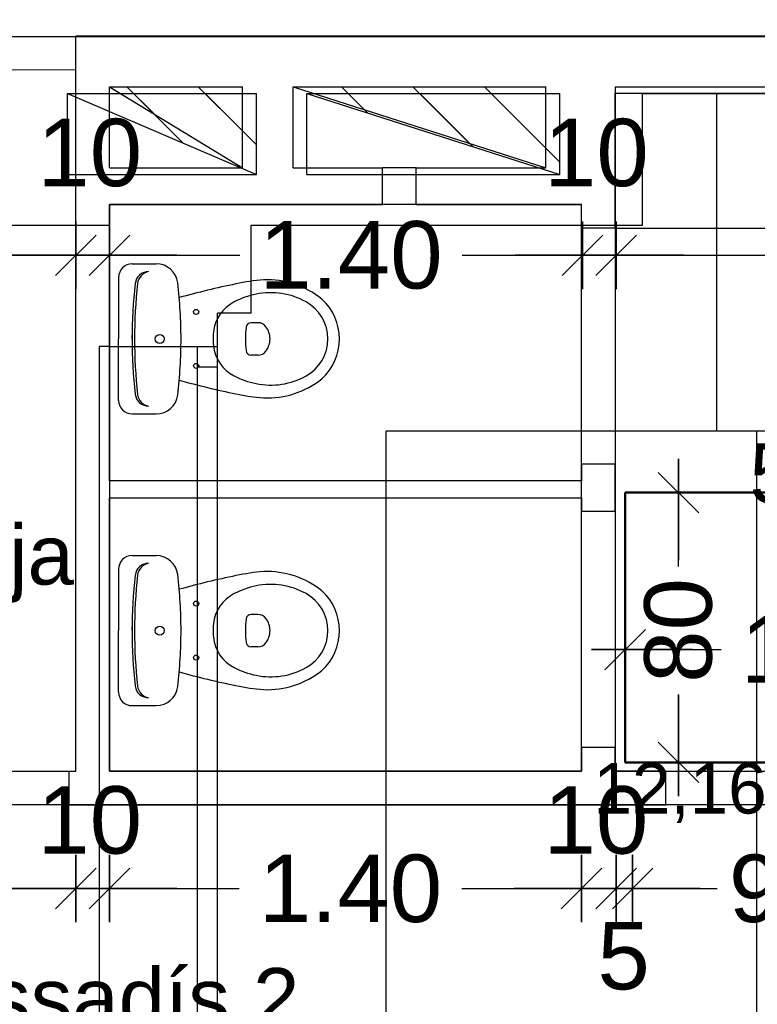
# Model space of a CAD drawing. Header units: metres. Extents: x -1 to 438, y -6 to 57.
# Tile 14 of 31: x 407.11 to 409.3, y 25.36 to 28.28. Entities that reach past the tile are written whole.
import ezdxf

# ---------------------------------------------------------------- set-up
doc = ezdxf.new("R2010")
doc.units = ezdxf.units.M
doc.header["$PDMODE"] = 65
for name, pattern in [('CONTINUA', [0]), ('PUNKT', [6.35, 0, -6.35]), ('VERDECKT', [9.525, 6.35, -3.175])]:
    doc.linetypes.add(name, pattern=pattern)
for name, color, linetype, lineweight in [('PB COTES', 7, 'CONTINUA', 25), ('PB ESCALES 2D', 7, 'CONTINUA', 25), ('PB LOCALS', 7, 'CONTINUA', 25), ('PB MOBLES', 7, 'CONTINUA', 25), ('PB MURS++', 7, 'CONTINUA', 25), ('PSC MURS ACTUAL', 7, 'CONTINUA', 25), ('PSC TEXT ACTUAL', 7, 'CONTINUA', 25)]:
    doc.layers.add(name, color=color, linetype=linetype, lineweight=lineweight)
doc.styles.add('ARIAL', font='arial.ttf')
doc.dimstyles.new('DIMSTYLE_4', dxfattribs={"dimtxt": 0.2, "dimasz": 0.2, "dimexe": 0, "dimexo": 1e-06, "dimgap": 0.1, "dimtad": 0, "dimdec": 0, "dimlfac": 100, "dimrnd": 1, "dimzin": 4, "dimdsep": 46, "dimtxsty": 'ARIAL', "dimblk1": 'ALL_ML_STRICH', "dimblk2": 'ALL_ML_STRICH', "dimsah": 1, "dimcen": 0, "dimse1": 1, "dimse2": 1, "dimclrd": 2, "dimclre": 2, "dimclrt": 2, "dimadec": 0, "dimazin": 0, "dimtfac": 1, "dimtdec": 0, "dimtix": 1, "dimtmove": 2, "dimatfit": 3, "dimfxl": 0, "dimtzin": 0, "dimlwd": 0, "dimlwe": 35, "dimarcsym": 0})
doc.dimstyles.new('DIMSTYLE_5', dxfattribs={"dimtxt": 0.2, "dimasz": 0.2, "dimexe": 0, "dimexo": 1e-06, "dimgap": 0.1, "dimtad": 0, "dimrnd": 0.01, "dimzin": 4, "dimdsep": 46, "dimtxsty": 'ARIAL', "dimblk1": 'ALL_ML_STRICH', "dimblk2": 'ALL_ML_STRICH', "dimsah": 1, "dimcen": 0, "dimse1": 1, "dimse2": 1, "dimclrd": 2, "dimclre": 2, "dimclrt": 2, "dimadec": 0, "dimazin": 0, "dimtfac": 1, "dimtdec": 0, "dimtix": 1, "dimtmove": 2, "dimatfit": 3, "dimfxl": 0, "dimtzin": 0, "dimlwd": 0, "dimlwe": 35, "dimarcsym": 0})
doc.dimstyles.new('DIMSTYLE_7', dxfattribs={"dimtxt": 0.2, "dimasz": 0.2, "dimexe": 0, "dimexo": 1e-06, "dimgap": 0.1, "dimtad": 2, "dimdec": 0, "dimlfac": 100, "dimrnd": 1, "dimzin": 4, "dimdsep": 46, "dimtxsty": 'ARIAL', "dimblk1": 'ALL_ML_STRICH', "dimblk2": 'ALL_ML_STRICH', "dimsah": 1, "dimcen": 0, "dimse1": 1, "dimse2": 1, "dimclrd": 2, "dimclre": 2, "dimclrt": 2, "dimadec": 0, "dimazin": 0, "dimtfac": 1, "dimtdec": 0, "dimtix": 1, "dimtmove": 2, "dimatfit": 3, "dimfxl": 0, "dimtvp": 1.2, "dimtzin": 0, "dimlwd": 0, "dimlwe": 35, "dimarcsym": 0})
doc.dimstyles.new('DIMSTYLE_9', dxfattribs={"dimtxt": 0.2, "dimasz": 0.2, "dimexe": 0, "dimexo": 1e-06, "dimgap": 0.1, "dimtad": 0, "dimdec": 0, "dimlfac": 100, "dimrnd": 1, "dimzin": 4, "dimdsep": 46, "dimtxsty": 'ARIAL', "dimblk1": 'ALL_ML_STRICH', "dimblk2": 'ALL_ML_STRICH', "dimsah": 1, "dimcen": 0, "dimse1": 1, "dimse2": 1, "dimclrd": 2, "dimclre": 2, "dimclrt": 2, "dimadec": 0, "dimazin": 0, "dimtfac": 1, "dimtdec": 0, "dimtix": 1, "dimtmove": 2, "dimatfit": 3, "dimfxl": 0, "dimtvp": 1.2, "dimtzin": 0, "dimlwd": 0, "dimlwe": 35, "dimarcsym": 0})
pattern_1 = [(135, (0, 0), (-0.21213203, -0.21213203), []), (135, (-0.10607, -0.10607), (-0.21213203, -0.21213203), [])]

# ---------------------------------------------------------------- blocks, each defined once
blk = doc.blocks.new('ALL_ML_STRICH')
at = {"color": 0, "linetype": 'ByBlock', "lineweight": -2}
for p, q in [((0, -0.5), (0, 0.5)), ((-0.3, -0.3), (0.3, 0.3)), ((-1, 0), (0.5, 0))]:
    blk.add_line(p, q, dxfattribs=at)
blk = doc.blocks.new('*D108')
at = {"layer": 'DEFPOINTS', "color": 2, "linetype": 'CONTINUA', "lineweight": 35, "transparency": 33554687}
for p in [(405.8664, 27.5799), (405.8664, 26.5613), (407.2764, 26.5448)]:
    blk.add_point(p, dxfattribs=at)
at = {"layer": 'PB COTES', "color": 2, "linetype": 'CONTINUA', "lineweight": -2, "transparency": 33554687}
for p, q in [((405.8664, 27.5799), (406.2752, 27.5799)), ((406.9352, 27.5799), (407.2764, 27.5799))]:
    blk.add_line(p, q, dxfattribs=at)
at = {"layer": 'PB COTES', "color": 2, "linetype": 'CONTINUA', "lineweight": 35, "transparency": 33554687, "xscale": 0.2, "yscale": 0.2, "zscale": 0.2, "rotation": 180}
blk.add_blockref('ALL_ML_STRICH', (405.8664, 27.5799), dxfattribs=at)
at = {"layer": 'PB COTES', "color": 2, "linetype": 'CONTINUA', "lineweight": 35, "transparency": 33554687, "xscale": 0.2, "yscale": 0.2, "zscale": 0.2}
blk.add_blockref('ALL_ML_STRICH', (407.2764, 27.5799), dxfattribs=at)
at = {"layer": 'PB COTES', "color": 2, "linetype": 'CONTINUA', "lineweight": 35, "transparency": 33554687, "insert": (406.6052, 27.5799), "char_height": 0.2, "width": 0.8, "attachment_point": 5, "style": 'ARIAL'}
blk.add_mtext('\\A1;{\\A1;{1.41\\H0.132000;\\S^ ;}}', dxfattribs=at)
blk = doc.blocks.new('*D109')
at = {"layer": 'DEFPOINTS', "color": 2, "linetype": 'CONTINUA', "lineweight": 35, "transparency": 33554687}
for p in [(407.3764, 27.7308), (407.2764, 27.5799), (407.2764, 26.5448)]:
    blk.add_point(p, dxfattribs=at)
at = {"layer": 'PB COTES', "color": 2, "linetype": 'CONTINUA', "lineweight": -2, "transparency": 33554687}
blk.add_line((407.2764, 27.5799), (407.3764, 27.5799), dxfattribs=at)
at = {"layer": 'PB COTES', "color": 2, "linetype": 'CONTINUA', "lineweight": 35, "transparency": 33554687, "xscale": 0.2, "yscale": 0.2, "zscale": 0.2, "rotation": 180}
blk.add_blockref('ALL_ML_STRICH', (407.2764, 27.5799), dxfattribs=at)
at = {"layer": 'PB COTES', "color": 2, "linetype": 'CONTINUA', "lineweight": 35, "transparency": 33554687, "xscale": 0.2, "yscale": 0.2, "zscale": 0.2}
blk.add_blockref('ALL_ML_STRICH', (407.3764, 27.5799), dxfattribs=at)
at = {"layer": 'PB COTES', "color": 2, "linetype": 'CONTINUA', "lineweight": 35, "transparency": 33554687, "insert": (407.3177, 27.8834), "char_height": 0.2, "width": 0.4, "attachment_point": 5, "style": 'ARIAL'}
blk.add_mtext('\\A1;{10}', dxfattribs=at)
blk = doc.blocks.new('*D110')
at = {"layer": 'DEFPOINTS', "color": 2, "linetype": 'CONTINUA', "lineweight": 35, "transparency": 33554687}
for p in [(407.3764, 27.7308), (408.7793, 27.7308), (407.3764, 27.5799)]:
    blk.add_point(p, dxfattribs=at)
at = {"layer": 'PB COTES', "color": 2, "linetype": 'CONTINUA', "lineweight": -2, "transparency": 33554687}
for p, q in [((407.3764, 27.5799), (407.7626, 27.5799)), ((408.4226, 27.5799), (408.7793, 27.5799))]:
    blk.add_line(p, q, dxfattribs=at)
at = {"layer": 'PB COTES', "color": 2, "linetype": 'CONTINUA', "lineweight": 35, "transparency": 33554687, "xscale": 0.2, "yscale": 0.2, "zscale": 0.2, "rotation": 180}
blk.add_blockref('ALL_ML_STRICH', (407.3764, 27.5799), dxfattribs=at)
at = {"layer": 'PB COTES', "color": 2, "linetype": 'CONTINUA', "lineweight": 35, "transparency": 33554687, "xscale": 0.2, "yscale": 0.2, "zscale": 0.2}
blk.add_blockref('ALL_ML_STRICH', (408.7793, 27.5799), dxfattribs=at)
at = {"layer": 'PB COTES', "color": 2, "linetype": 'CONTINUA', "lineweight": 35, "transparency": 33554687, "insert": (408.0926, 27.5799), "char_height": 0.2, "width": 0.8, "attachment_point": 5, "style": 'ARIAL'}
blk.add_mtext('\\A1;{\\A1;{1.40\\H0.132000;\\S^ ;}}', dxfattribs=at)
blk = doc.blocks.new('*D111')
at = {"layer": 'DEFPOINTS', "color": 2, "linetype": 'CONTINUA', "lineweight": 35, "transparency": 33554687}
for p in [(408.8793, 28.0782), (408.7793, 27.7308), (408.7793, 27.5799)]:
    blk.add_point(p, dxfattribs=at)
at = {"layer": 'PB COTES', "color": 2, "linetype": 'CONTINUA', "lineweight": -2, "transparency": 33554687}
blk.add_line((408.7793, 27.5799), (408.8793, 27.5799), dxfattribs=at)
at = {"layer": 'PB COTES', "color": 2, "linetype": 'CONTINUA', "lineweight": 35, "transparency": 33554687, "xscale": 0.2, "yscale": 0.2, "zscale": 0.2, "rotation": 180}
blk.add_blockref('ALL_ML_STRICH', (408.7793, 27.5799), dxfattribs=at)
at = {"layer": 'PB COTES', "color": 2, "linetype": 'CONTINUA', "lineweight": 35, "transparency": 33554687, "xscale": 0.2, "yscale": 0.2, "zscale": 0.2}
blk.add_blockref('ALL_ML_STRICH', (408.8793, 27.5799), dxfattribs=at)
at = {"layer": 'PB COTES', "color": 2, "linetype": 'CONTINUA', "lineweight": 35, "transparency": 33554687, "insert": (408.8206, 27.8834), "char_height": 0.2, "width": 0.4, "attachment_point": 5, "style": 'ARIAL'}
blk.add_mtext('\\A1;{10}', dxfattribs=at)
blk = doc.blocks.new('*D112')
at = {"layer": 'DEFPOINTS', "color": 2, "linetype": 'CONTINUA', "lineweight": 35, "transparency": 33554687}
for p in [(408.8793, 28.0782), (410.6806, 27.7608), (408.8793, 27.5799)]:
    blk.add_point(p, dxfattribs=at)
at = {"layer": 'PB COTES', "color": 2, "linetype": 'CONTINUA', "lineweight": -2, "transparency": 33554687}
for p, q in [((408.8793, 27.5799), (409.4647, 27.5799)), ((410.1247, 27.5799), (410.6806, 27.5799))]:
    blk.add_line(p, q, dxfattribs=at)
at = {"layer": 'PB COTES', "color": 2, "linetype": 'CONTINUA', "lineweight": 35, "transparency": 33554687, "xscale": 0.2, "yscale": 0.2, "zscale": 0.2, "rotation": 180}
blk.add_blockref('ALL_ML_STRICH', (408.8793, 27.5799), dxfattribs=at)
at = {"layer": 'PB COTES', "color": 2, "linetype": 'CONTINUA', "lineweight": 35, "transparency": 33554687, "xscale": 0.2, "yscale": 0.2, "zscale": 0.2}
blk.add_blockref('ALL_ML_STRICH', (410.6806, 27.5799), dxfattribs=at)
at = {"layer": 'PB COTES', "color": 2, "linetype": 'CONTINUA', "lineweight": 35, "transparency": 33554687, "insert": (409.7947, 27.5799), "char_height": 0.2, "width": 0.8, "attachment_point": 5, "style": 'ARIAL'}
blk.add_mtext('\\A1;{\\A1;{1.80\\H0.132000;\\S^ ;}}', dxfattribs=at)
blk = doc.blocks.new('*D126')
at = {"layer": 'DEFPOINTS', "color": 2, "linetype": 'CONTINUA', "lineweight": 35, "transparency": 33554687}
for p in [(405.8664, 26.0508), (407.2764, 26.0508), (405.8664, 25.7025)]:
    blk.add_point(p, dxfattribs=at)
at = {"layer": 'PB COTES', "color": 2, "linetype": 'CONTINUA', "lineweight": -2, "transparency": 33554687}
for p, q in [((405.8664, 25.7025), (406.2752, 25.7025)), ((406.9352, 25.7025), (407.2764, 25.7025))]:
    blk.add_line(p, q, dxfattribs=at)
at = {"layer": 'PB COTES', "color": 2, "linetype": 'CONTINUA', "lineweight": 35, "transparency": 33554687, "xscale": 0.2, "yscale": 0.2, "zscale": 0.2, "rotation": 180}
blk.add_blockref('ALL_ML_STRICH', (405.8664, 25.7025), dxfattribs=at)
at = {"layer": 'PB COTES', "color": 2, "linetype": 'CONTINUA', "lineweight": 35, "transparency": 33554687, "xscale": 0.2, "yscale": 0.2, "zscale": 0.2}
blk.add_blockref('ALL_ML_STRICH', (407.2764, 25.7025), dxfattribs=at)
at = {"layer": 'PB COTES', "color": 2, "linetype": 'CONTINUA', "lineweight": 35, "transparency": 33554687, "insert": (406.6052, 25.7023), "char_height": 0.2, "width": 0.8, "attachment_point": 5, "style": 'ARIAL'}
blk.add_mtext('\\A1;{\\A1;{1.41\\H0.132000;\\S^ ;}}', dxfattribs=at)
blk = doc.blocks.new('*D127')
at = {"layer": 'DEFPOINTS', "color": 2, "linetype": 'CONTINUA', "lineweight": 35, "transparency": 33554687}
for p in [(407.2764, 26.0508), (407.3764, 26.0508), (407.2764, 25.7025)]:
    blk.add_point(p, dxfattribs=at)
at = {"layer": 'PB COTES', "color": 2, "linetype": 'CONTINUA', "lineweight": -2, "transparency": 33554687}
blk.add_line((407.2764, 25.7025), (407.3764, 25.7025), dxfattribs=at)
at = {"layer": 'PB COTES', "color": 2, "linetype": 'CONTINUA', "lineweight": 35, "transparency": 33554687, "xscale": 0.2, "yscale": 0.2, "zscale": 0.2, "rotation": 180}
blk.add_blockref('ALL_ML_STRICH', (407.2764, 25.7025), dxfattribs=at)
at = {"layer": 'PB COTES', "color": 2, "linetype": 'CONTINUA', "lineweight": 35, "transparency": 33554687, "xscale": 0.2, "yscale": 0.2, "zscale": 0.2}
blk.add_blockref('ALL_ML_STRICH', (407.3764, 25.7025), dxfattribs=at)
at = {"layer": 'PB COTES', "color": 2, "linetype": 'CONTINUA', "lineweight": 35, "transparency": 33554687, "insert": (407.3177, 25.9043), "char_height": 0.2, "width": 0.4, "attachment_point": 5, "style": 'ARIAL'}
blk.add_mtext('\\A1;{10}', dxfattribs=at)
blk = doc.blocks.new('*D128')
at = {"layer": 'DEFPOINTS', "color": 2, "linetype": 'CONTINUA', "lineweight": 35, "transparency": 33554687}
for p in [(407.3764, 26.0508), (408.7764, 26.0508), (407.3764, 25.7025)]:
    blk.add_point(p, dxfattribs=at)
at = {"layer": 'PB COTES', "color": 2, "linetype": 'CONTINUA', "lineweight": -2, "transparency": 33554687}
for p, q in [((407.3764, 25.7025), (407.7612, 25.7025)), ((408.4212, 25.7025), (408.7764, 25.7025))]:
    blk.add_line(p, q, dxfattribs=at)
at = {"layer": 'PB COTES', "color": 2, "linetype": 'CONTINUA', "lineweight": 35, "transparency": 33554687, "xscale": 0.2, "yscale": 0.2, "zscale": 0.2, "rotation": 180}
blk.add_blockref('ALL_ML_STRICH', (407.3764, 25.7025), dxfattribs=at)
at = {"layer": 'PB COTES', "color": 2, "linetype": 'CONTINUA', "lineweight": 35, "transparency": 33554687, "xscale": 0.2, "yscale": 0.2, "zscale": 0.2}
blk.add_blockref('ALL_ML_STRICH', (408.7764, 25.7025), dxfattribs=at)
at = {"layer": 'PB COTES', "color": 2, "linetype": 'CONTINUA', "lineweight": 35, "transparency": 33554687, "insert": (408.0912, 25.7015), "char_height": 0.2, "width": 0.8, "attachment_point": 5, "style": 'ARIAL'}
blk.add_mtext('\\A1;{\\A1;{1.40\\H0.132000;\\S^ ;}}', dxfattribs=at)
blk = doc.blocks.new('*D129')
at = {"layer": 'DEFPOINTS', "color": 2, "linetype": 'CONTINUA', "lineweight": 35, "transparency": 33554687}
for p in [(408.7764, 26.0508), (408.8793, 26.0508), (408.7764, 25.7025)]:
    blk.add_point(p, dxfattribs=at)
at = {"layer": 'PB COTES', "color": 2, "linetype": 'CONTINUA', "lineweight": -2, "transparency": 33554687}
blk.add_line((408.7764, 25.7025), (408.8793, 25.7025), dxfattribs=at)
at = {"layer": 'PB COTES', "color": 2, "linetype": 'CONTINUA', "lineweight": 35, "transparency": 33554687, "xscale": 0.2, "yscale": 0.2, "zscale": 0.2, "rotation": 180}
blk.add_blockref('ALL_ML_STRICH', (408.7764, 25.7025), dxfattribs=at)
at = {"layer": 'PB COTES', "color": 2, "linetype": 'CONTINUA', "lineweight": 35, "transparency": 33554687, "xscale": 0.2, "yscale": 0.2, "zscale": 0.2}
blk.add_blockref('ALL_ML_STRICH', (408.8793, 25.7025), dxfattribs=at)
at = {"layer": 'PB COTES', "color": 2, "linetype": 'CONTINUA', "lineweight": 35, "transparency": 33554687, "insert": (408.8191, 25.9043), "char_height": 0.2, "width": 0.4, "attachment_point": 5, "style": 'ARIAL'}
blk.add_mtext('\\A1;{10}', dxfattribs=at)
blk = doc.blocks.new('*D130')
at = {"layer": 'DEFPOINTS', "color": 2, "linetype": 'CONTINUA', "lineweight": 35, "transparency": 33554687}
for p in [(408.8793, 26.0508), (408.928, 25.9508), (408.8793, 25.7025)]:
    blk.add_point(p, dxfattribs=at)
at = {"layer": 'PB COTES', "color": 2, "linetype": 'CONTINUA', "lineweight": -2, "transparency": 33554687}
blk.add_line((408.8793, 25.7025), (408.928, 25.7025), dxfattribs=at)
at = {"layer": 'PB COTES', "color": 2, "linetype": 'CONTINUA', "lineweight": 35, "transparency": 33554687, "xscale": 0.2, "yscale": 0.2, "zscale": 0.2}
blk.add_blockref('ALL_ML_STRICH', (408.928, 25.7025), dxfattribs=at)
at = {"layer": 'PB COTES', "color": 2, "linetype": 'CONTINUA', "lineweight": 35, "transparency": 33554687, "xscale": 0.2, "yscale": 0.2, "zscale": 0.2, "rotation": 180}
blk.add_blockref('ALL_ML_STRICH', (408.8793, 25.7025), dxfattribs=at)
at = {"layer": 'PB COTES', "color": 2, "linetype": 'CONTINUA', "lineweight": 35, "transparency": 33554687, "insert": (408.9015, 25.5019), "char_height": 0.2, "width": 0.2, "attachment_point": 5, "style": 'ARIAL'}
blk.add_mtext('\\A1;{5}', dxfattribs=at)
blk = doc.blocks.new('*D131')
at = {"layer": 'DEFPOINTS', "color": 2, "linetype": 'CONTINUA', "lineweight": 35, "transparency": 33554687}
for p in [(408.928, 25.9508), (409.8279, 25.9508), (408.928, 25.7025)]:
    blk.add_point(p, dxfattribs=at)
at = {"layer": 'PB COTES', "color": 2, "linetype": 'CONTINUA', "lineweight": -2, "transparency": 33554687}
for p, q in [((408.928, 25.7025), (409.1792, 25.7025)), ((409.5592, 25.7025), (409.8279, 25.7025))]:
    blk.add_line(p, q, dxfattribs=at)
at = {"layer": 'PB COTES', "color": 2, "linetype": 'CONTINUA', "lineweight": 35, "transparency": 33554687, "xscale": 0.2, "yscale": 0.2, "zscale": 0.2, "rotation": 180}
blk.add_blockref('ALL_ML_STRICH', (408.928, 25.7025), dxfattribs=at)
at = {"layer": 'PB COTES', "color": 2, "linetype": 'CONTINUA', "lineweight": 35, "transparency": 33554687, "xscale": 0.2, "yscale": 0.2, "zscale": 0.2}
blk.add_blockref('ALL_ML_STRICH', (409.8279, 25.7025), dxfattribs=at)
at = {"layer": 'PB COTES', "color": 2, "linetype": 'CONTINUA', "lineweight": 35, "transparency": 33554687, "insert": (409.3692, 25.7015), "char_height": 0.2, "width": 0.4, "attachment_point": 5, "style": 'ARIAL'}
blk.add_mtext('\\A1;{90}', dxfattribs=at)
blk = doc.blocks.new('*D137')
at = {"layer": 'DEFPOINTS', "color": 2, "linetype": 'CONTINUA', "lineweight": 35, "transparency": 33554687}
for p in [(408.9061, 26.4108), (408.9061, 26.3713), (410.1061, 26.3439)]:
    blk.add_point(p, dxfattribs=at)
at = {"layer": 'PB COTES', "color": 2, "linetype": 'CONTINUA', "lineweight": -2, "transparency": 33554687}
for p, q in [((408.9061, 26.4108), (409.1908, 26.4108)), ((409.8508, 26.4108), (410.1061, 26.4108))]:
    blk.add_line(p, q, dxfattribs=at)
at = {"layer": 'PB COTES', "color": 2, "linetype": 'CONTINUA', "lineweight": 35, "transparency": 33554687, "xscale": 0.2, "yscale": 0.2, "zscale": 0.2, "rotation": 180}
blk.add_blockref('ALL_ML_STRICH', (408.9061, 26.4108), dxfattribs=at)
at = {"layer": 'PB COTES', "color": 2, "linetype": 'CONTINUA', "lineweight": 35, "transparency": 33554687, "xscale": 0.2, "yscale": 0.2, "zscale": 0.2}
blk.add_blockref('ALL_ML_STRICH', (410.1061, 26.4108), dxfattribs=at)
at = {"layer": 'PB COTES', "color": 2, "linetype": 'CONTINUA', "lineweight": 35, "transparency": 33554687, "insert": (409.5208, 26.4108), "char_height": 0.2, "width": 0.8, "attachment_point": 5, "style": 'ARIAL'}
blk.add_mtext('\\A1;{\\A1;{1.20\\H0.132000;\\S^ ;}}', dxfattribs=at)
blk = doc.blocks.new('*D138')
at = {"layer": 'DEFPOINTS', "color": 2, "linetype": 'CONTINUA', "lineweight": 35, "transparency": 33554687}
for p in [(409.0758, 26.8762), (409.0641, 26.0762), (409.105, 26.0762)]:
    blk.add_point(p, dxfattribs=at)
at = {"layer": 'PB COTES', "color": 2, "linetype": 'CONTINUA', "lineweight": -2, "transparency": 33554687}
for p, q in [((409.0641, 26.6575), (409.0641, 26.8762)), ((409.0641, 26.0762), (409.0641, 26.2775))]:
    blk.add_line(p, q, dxfattribs=at)
at = {"layer": 'PB COTES', "color": 2, "linetype": 'CONTINUA', "lineweight": 35, "transparency": 33554687, "xscale": 0.2, "yscale": 0.2, "zscale": 0.2}
for p, rotation in [((409.0641, 26.8762), 90), ((409.0641, 26.0762), 270)]:
    blk.add_blockref('ALL_ML_STRICH', p, dxfattribs=dict(at, rotation=rotation))
at = {"layer": 'PB COTES', "color": 2, "linetype": 'CONTINUA', "lineweight": 35, "transparency": 33554687, "insert": (409.0641, 26.4675), "char_height": 0.2, "width": 0.4, "attachment_point": 5, "rotation": 90, "style": 'ARIAL'}
blk.add_mtext('\\A1;{80}', dxfattribs=at)

msp = doc.modelspace()

# ---------------------------------------------------------------- hatches: boundary and pattern name
at = {"layer": 'PB ESCALES 2D', "linetype": 'CONTINUA', "lineweight": 25, "transparency": 33554687}
h = msp.add_hatch(dxfattribs=at)
h.set_pattern_fill('RAYADO_1', scale=0.1, angle=45, style=0, pattern_type=2)
h.set_pattern_definition(pattern_1)
h.paths.add_polyline_path([(407.37645, 28.07979), (407.77064, 27.83979), (407.77065, 28.07979)], flags=0)
h = msp.add_hatch(dxfattribs=at)
h.set_pattern_fill('RAYADO_1', scale=0.1, angle=45, style=0, pattern_type=2)
h.set_pattern_definition(pattern_1)
h.paths.add_polyline_path([(407.92065, 28.07979), (408.67064, 27.83979), (408.67065, 28.07979)], flags=0)
at = {"layer": 'PB MURS++', "linetype": 'CONTINUA', "lineweight": 25, "transparency": 33554687}
h = msp.add_hatch(dxfattribs=at)
h.set_pattern_fill('RAYADO_1', scale=0.1, angle=45, style=0, pattern_type=2)
h.set_pattern_definition(pattern_1)
h.paths.add_polyline_path([(407.37645, 28.07979), (407.77064, 27.83979), (407.77065, 28.07979)], flags=0)
h = msp.add_hatch(dxfattribs=at)
h.set_pattern_fill('RAYADO_1', scale=0.1, angle=45, style=0, pattern_type=2)
h.set_pattern_definition(pattern_1)
h.paths.add_polyline_path([(407.92065, 28.07979), (408.67064, 27.83979), (408.67065, 28.07979)], flags=0)
at = {"layer": 'PSC MURS ACTUAL', "linetype": 'CONTINUA', "transparency": 33554687}
h = msp.add_hatch(dxfattribs=at)
h.set_pattern_fill('RAYADO_1', color=180, scale=0.1, angle=45, style=0, pattern_type=2)
h.set_pattern_definition(pattern_1)
h.paths.add_polyline_path([(407.25194, 28.05959), (407.81193, 27.81959), (407.81194, 28.05959)], flags=0)
h = msp.add_hatch(dxfattribs=at)
h.set_pattern_fill('RAYADO_1', color=180, scale=0.1, angle=45, style=0, pattern_type=2)
h.set_pattern_definition(pattern_1)
h.paths.add_polyline_path([(407.96194, 28.05959), (408.71193, 27.81959), (408.71194, 28.05959)], flags=0)

# ---------------------------------------------------------------- linework, layer by layer
at = {"layer": 'PB ESCALES 2D', "color": 7, "linetype": 'CONTINUA', "lineweight": 25, "transparency": 33554687}
for p, q in [((407.37645, 28.07979), (407.77064, 27.83979)), ((407.77064, 27.83979), (407.77065, 28.07979)), ((407.92064, 27.83979), (407.92065, 28.07979)), ((407.92065, 28.07979), (408.67064, 27.83979)), ((408.67064, 27.83979), (408.67065, 28.07979)), ((408.87645, 28.06078), (410.47645, 28.06078)), ((407.37645, 27.83979), (407.77064, 27.83979)), ((407.92064, 27.83979), (408.18645, 27.83979)), ((408.18645, 27.73078), (408.18645, 27.83979)), ((408.28645, 27.83979), (408.18645, 27.83979)), ((408.28645, 27.83979), (408.67064, 27.83979)), ((408.28645, 27.73078), (408.28645, 27.83979)), ((408.87645, 27.66078), (409.57102, 27.66078)), ((407.44342, 27.55457), (407.51502, 27.55457)), ((407.40342, 27.51457), (407.40342, 27.33207)), ((407.81642, 27.38007), (407.79634, 27.38007)), ((407.40342, 27.14957), (407.40342, 27.33207)), ((407.44342, 27.33207), (407.44342, 27.34314)), ((407.44342, 27.33207), (407.44342, 27.32099)), ((407.81642, 27.28407), (407.79634, 27.28407)), ((407.44342, 27.10957), (407.51502, 27.10957)), ((407.44342, 26.68957), (407.51502, 26.68957)), ((407.40342, 26.64957), (407.40342, 26.46707)), ((407.81642, 26.51507), (407.79634, 26.51507)), ((407.40342, 26.28457), (407.40342, 26.46707)), ((407.44342, 26.46707), (407.44342, 26.47814)), ((407.44342, 26.46707), (407.44342, 26.45599)), ((407.81642, 26.41907), (407.79634, 26.41907)), ((407.44342, 26.24457), (407.51502, 26.24457))]:
    msp.add_line(p, q, dxfattribs=at)
for centre, radius in [((407.63342, 27.41207), 0.0075), ((407.52542, 27.33207), 0.0135), ((407.63342, 27.25207), 0.0075), ((407.63342, 26.54707), 0.0075), ((407.52542, 26.46707), 0.0135), ((407.63342, 26.38707), 0.0075)]:
    msp.add_circle(centre, radius, dxfattribs=at)
for centre, radius, start, end in [((407.44342, 27.51457), 0.04, 89.99999, 179.99997), ((407.51502, 27.49057), 0.064, 6.79305, 89.99999), ((407.49216, 27.49157), 0.04, 89.99999, 173.72809), ((407.49927, 27.49221), 0.04, 100.24283, 173.78583), ((407.87915, 26.90882), 0.6, 94.37939, 102.29065), ((407.84378, 27.24728), 0.26, 51.28686, 92.30282), ((408.94342, 27.33207), 1.5, 173.72809, 179.99998), ((408.94342, 27.33207), 1.493, 173.66942, 179.99997), ((406.18442, 27.33207), 1.404, 0, 6.79305), ((408.25302, 25.04591), 2.5, 101.57437, 105.54398), ((407.86127, 27.21977), 0.25, 101.6195, 117.40266), ((407.85442, 27.25307), 0.216, 60.88384, 101.6195), ((407.89842, 27.33207), 0.16, 0, 47.56376), ((407.79942, 27.33907), 0.11562, 117.40266, 173.75806), ((407.89842, 27.33207), 0.12557, 0, 60.88384), ((408.07942, 27.33207), 0.3, 173.35081, 179.99997), ((407.79634, 27.36507), 0.015, 89.99999, 173.35081), ((407.81642, 27.35007), 0.03, 36.86989, 89.99999), ((407.79242, 27.33207), 0.06, 0, 36.86989), ((408.94342, 27.33207), 1.5, 179.99998, 186.27186), ((408.94342, 27.33207), 1.493, 179.99998, 186.33052), ((406.18442, 27.33207), 1.404, 353.20689, 0), ((407.86342, 27.33207), 0.18, 173.75806, 179.99998), ((407.86342, 27.33207), 0.18, 179.99998, 186.24189), ((408.07942, 27.33207), 0.3, 179.99998, 186.64914), ((407.79242, 27.33207), 0.06, 323.13006, 0), ((407.89842, 27.33207), 0.12557, 299.1161, 0), ((407.89842, 27.33207), 0.16, 312.43618, 0), ((407.79942, 27.32507), 0.11562, 186.24189, 242.59729), ((407.79634, 27.29907), 0.015, 186.64914, 269.99996), ((407.81642, 27.31407), 0.03, 269.99996, 323.13006), ((407.86127, 27.44437), 0.25, 242.59729, 258.38045), ((407.85442, 27.41107), 0.216, 258.38044, 299.1161), ((407.84378, 27.41686), 0.26, 267.69713, 308.71309), ((408.25302, 29.61823), 2.5, 254.45597, 258.42558), ((407.49216, 27.17257), 0.04, 186.27186, 269.99996), ((407.49927, 27.17193), 0.04, 186.21411, 259.75712), ((407.51502, 27.17357), 0.064, 269.99996, 353.20689), ((407.87915, 27.75532), 0.6, 257.7093, 265.62056), ((407.44342, 27.14957), 0.04, 179.99998, 269.99996), ((407.44342, 26.64957), 0.04, 89.99999, 179.99997), ((407.51502, 26.62557), 0.064, 6.79305, 89.99999), ((407.49216, 26.62657), 0.04, 89.99999, 173.72809), ((407.49927, 26.62721), 0.04, 100.24283, 173.78583), ((408.94342, 26.46707), 1.5, 173.72809, 179.99998), ((408.94342, 26.46707), 1.493, 173.66942, 179.99997), ((406.18442, 26.46707), 1.404, 0, 6.79305), ((408.25302, 24.18091), 2.5, 101.57437, 105.54398), ((407.87915, 26.04382), 0.6, 94.37939, 102.29065), ((407.84378, 26.38228), 0.26, 51.28686, 92.30282), ((407.86127, 26.35477), 0.25, 101.6195, 117.40266), ((407.85442, 26.38807), 0.216, 60.88384, 101.6195), ((407.79942, 26.47407), 0.11562, 117.40266, 173.75806), ((407.89842, 26.46707), 0.12557, 0, 60.88384), ((407.89842, 26.46707), 0.16, 0, 47.56376), ((407.79634, 26.50007), 0.015, 89.99999, 173.35081), ((407.81642, 26.48507), 0.03, 36.86989, 89.99999), ((407.86342, 26.46707), 0.18, 173.75806, 179.99998), ((408.07942, 26.46707), 0.3, 173.35081, 179.99997), ((407.79242, 26.46707), 0.06, 0, 36.86989), ((408.94342, 26.46707), 1.5, 179.99998, 186.27186), ((408.94342, 26.46707), 1.493, 179.99998, 186.33052), ((406.18442, 26.46707), 1.404, 353.20689, 0), ((407.86342, 26.46707), 0.18, 179.99998, 186.24189), ((408.07942, 26.46707), 0.3, 179.99998, 186.64914), ((407.79242, 26.46707), 0.06, 323.13006, 0), ((407.89842, 26.46707), 0.12557, 299.1161, 0), ((407.89842, 26.46707), 0.16, 312.43618, 0), ((407.79942, 26.46007), 0.11562, 186.24189, 242.59729), ((407.79634, 26.43407), 0.015, 186.64914, 269.99996), ((407.81642, 26.44907), 0.03, 269.99996, 323.13006), ((408.25302, 28.75323), 2.5, 254.45597, 258.42558), ((407.86127, 26.57937), 0.25, 242.59729, 258.38045), ((407.85442, 26.54607), 0.216, 258.38044, 299.1161), ((407.84378, 26.55186), 0.26, 267.69713, 308.71309), ((407.44342, 26.28457), 0.04, 179.99998, 269.99996), ((407.49216, 26.30757), 0.04, 186.27186, 269.99996), ((407.49927, 26.30693), 0.04, 186.21411, 259.75712), ((407.51502, 26.30857), 0.064, 269.99996, 353.20689), ((407.87915, 26.89032), 0.6, 257.7093, 265.62056)]:
    msp.add_arc(centre, radius, start, end, dxfattribs=at)
at = {"layer": 'PB LOCALS', "color": 7, "linetype": 'CONTINUA', "lineweight": 25, "transparency": 33554687}
for p, q in [((407.27645, 28.12979), (406.45101, 28.12825)), ((407.27645, 26.05078), (407.27645, 28.12979)), ((410.47645, 28.07825), (408.87645, 28.07825)), ((408.87645, 28.07825), (408.87645, 26.05078)), ((407.37645, 27.73078), (407.37645, 26.05078)), ((408.77645, 27.73078), (407.37645, 27.73078)), ((408.77645, 26.05078), (408.77645, 27.73078)), ((405.86645, 26.05078), (407.27645, 26.05078)), ((407.37645, 26.05078), (408.77645, 26.05078)), ((408.87645, 26.05078), (410.68058, 26.05078)), ((410.77645, 25.95078), (403.35645, 25.95078))]:
    msp.add_line(p, q, dxfattribs=at)
at = {"layer": 'PB MOBLES', "color": 202, "linetype": 'VERDECKT', "lineweight": 50, "transparency": 33554687}
for p, q in [((410.10605, 26.87625), (408.90605, 26.87625)), ((408.90605, 26.87625), (408.90605, 26.07625)), ((408.90605, 26.07625), (410.10605, 26.07625))]:
    msp.add_line(p, q, dxfattribs=at)
at = {"layer": 'PB MURS++', "color": 7, "linetype": 'CONTINUA', "lineweight": 25, "transparency": 33554687}
for p, q in [((407.27645, 26.05078), (407.27645, 28.22979)), ((409.52645, 28.22979), (407.27645, 28.22979)), ((407.37645, 28.07979), (407.77065, 28.07979)), ((407.37645, 27.83979), (407.37645, 28.07979)), ((407.37645, 28.07979), (407.77064, 27.83979)), ((407.77064, 27.83979), (407.77065, 28.07979)), ((407.92064, 27.83979), (407.92065, 28.07979)), ((407.92065, 28.07979), (408.67065, 28.07979)), ((407.92065, 28.07979), (408.67064, 27.83979)), ((408.67064, 27.83979), (408.67065, 28.07979)), ((408.87645, 27.66078), (408.87645, 28.06078)), ((408.87645, 28.06078), (410.47645, 28.06078)), ((407.37645, 27.83979), (407.77064, 27.83979)), ((407.92064, 27.83979), (408.18645, 27.83979)), ((408.18645, 27.73078), (408.18645, 27.83979)), ((408.28645, 27.83979), (408.18645, 27.83979)), ((408.28645, 27.83979), (408.67064, 27.83979)), ((408.28645, 27.73078), (408.28645, 27.83979)), ((407.37645, 26.91078), (407.37645, 27.73078)), ((407.37645, 27.73078), (408.18645, 27.73078)), ((408.28645, 27.73078), (408.18645, 27.73078)), ((408.28645, 27.73078), (408.77645, 27.73078)), ((408.77645, 27.66078), (408.77645, 27.73078)), ((408.77645, 27.66078), (408.77645, 27.61078)), ((408.87645, 27.66078), (408.77645, 27.66078)), ((408.87645, 27.66078), (409.57102, 27.66078)), ((407.44342, 27.55457), (407.51502, 27.55457)), ((407.40342, 27.51457), (407.40342, 27.33207)), ((407.81642, 27.38007), (407.79634, 27.38007)), ((407.40342, 27.14957), (407.40342, 27.33207)), ((407.44342, 27.33207), (407.44342, 27.34314)), ((407.44342, 27.33207), (407.44342, 27.32099)), ((407.81642, 27.28407), (407.79634, 27.28407)), ((407.44342, 27.10957), (407.51502, 27.10957)), ((408.87645, 26.96078), (408.77645, 26.96078)), ((408.77645, 26.96078), (408.77645, 26.91078)), ((408.87645, 26.82078), (408.87645, 26.96078)), ((408.77645, 26.91078), (407.37645, 26.91078)), ((407.37645, 26.05078), (407.37645, 26.86078)), ((407.37645, 26.86078), (408.77645, 26.86078)), ((408.77645, 26.86078), (408.77645, 26.82078)), ((408.77645, 26.82078), (408.87645, 26.82078)), ((407.44342, 26.68957), (407.51502, 26.68957)), ((407.40342, 26.64957), (407.40342, 26.46707)), ((407.81642, 26.51507), (407.79634, 26.51507)), ((407.40342, 26.28457), (407.40342, 26.46707)), ((407.44342, 26.46707), (407.44342, 26.47814)), ((407.44342, 26.46707), (407.44342, 26.45599)), ((407.81642, 26.41907), (407.79634, 26.41907)), ((407.44342, 26.24457), (407.51502, 26.24457)), ((408.87645, 26.12078), (408.77645, 26.12078)), ((408.77645, 26.12078), (408.77645, 26.05078)), ((408.87645, 26.05078), (408.87645, 26.12078)), ((407.25645, 25.95078), (407.25645, 26.05078)), ((407.25645, 26.05078), (407.27645, 26.05078)), ((408.77645, 26.05078), (407.37645, 26.05078)), ((409.02645, 26.05078), (408.87645, 26.05078)), ((409.02645, 25.95078), (409.02645, 26.05078)), ((407.25645, 25.95078), (409.02645, 25.95078))]:
    msp.add_line(p, q, dxfattribs=at)
for centre, radius in [((407.63342, 27.41207), 0.0075), ((407.52542, 27.33207), 0.0135), ((407.63342, 27.25207), 0.0075), ((407.63342, 26.54707), 0.0075), ((407.52542, 26.46707), 0.0135), ((407.63342, 26.38707), 0.0075)]:
    msp.add_circle(centre, radius, dxfattribs=at)
for centre, radius, start, end in [((407.44342, 27.51457), 0.04, 89.99999, 179.99997), ((407.51502, 27.49057), 0.064, 6.79305, 89.99999), ((407.49216, 27.49157), 0.04, 89.99999, 173.72809), ((407.49927, 27.49221), 0.04, 100.24283, 173.78583), ((407.87915, 26.90882), 0.6, 94.37939, 102.29065), ((407.84378, 27.24728), 0.26, 51.28686, 92.30282), ((408.94342, 27.33207), 1.5, 173.72809, 179.99998), ((408.94342, 27.33207), 1.493, 173.66942, 179.99997), ((406.18442, 27.33207), 1.404, 0, 6.79305), ((408.25302, 25.04591), 2.5, 101.57437, 105.54398), ((407.86127, 27.21977), 0.25, 101.6195, 117.40266), ((407.85442, 27.25307), 0.216, 60.88384, 101.6195), ((407.89842, 27.33207), 0.16, 0, 47.56376), ((407.79942, 27.33907), 0.11562, 117.40266, 173.75806), ((407.89842, 27.33207), 0.12557, 0, 60.88384), ((408.07942, 27.33207), 0.3, 173.35081, 179.99997), ((407.79634, 27.36507), 0.015, 89.99999, 173.35081), ((407.81642, 27.35007), 0.03, 36.86989, 89.99999), ((407.79242, 27.33207), 0.06, 0, 36.86989), ((408.94342, 27.33207), 1.5, 179.99998, 186.27186), ((408.94342, 27.33207), 1.493, 179.99998, 186.33052), ((406.18442, 27.33207), 1.404, 353.20689, 0), ((407.86342, 27.33207), 0.18, 173.75806, 179.99998), ((407.86342, 27.33207), 0.18, 179.99998, 186.24189), ((408.07942, 27.33207), 0.3, 179.99998, 186.64914), ((407.79242, 27.33207), 0.06, 323.13006, 0), ((407.89842, 27.33207), 0.12557, 299.1161, 0), ((407.89842, 27.33207), 0.16, 312.43618, 0), ((407.79942, 27.32507), 0.11562, 186.24189, 242.59729), ((407.79634, 27.29907), 0.015, 186.64914, 269.99996), ((407.81642, 27.31407), 0.03, 269.99996, 323.13006), ((407.86127, 27.44437), 0.25, 242.59729, 258.38045), ((407.85442, 27.41107), 0.216, 258.38044, 299.1161), ((407.84378, 27.41686), 0.26, 267.69713, 308.71309), ((408.25302, 29.61823), 2.5, 254.45597, 258.42558), ((407.49216, 27.17257), 0.04, 186.27186, 269.99996), ((407.49927, 27.17193), 0.04, 186.21411, 259.75712), ((407.51502, 27.17357), 0.064, 269.99996, 353.20689), ((407.87915, 27.75532), 0.6, 257.7093, 265.62056), ((407.44342, 27.14957), 0.04, 179.99998, 269.99996), ((407.44342, 26.64957), 0.04, 89.99999, 179.99997), ((407.51502, 26.62557), 0.064, 6.79305, 89.99999), ((407.49216, 26.62657), 0.04, 89.99999, 173.72809), ((407.49927, 26.62721), 0.04, 100.24283, 173.78583), ((408.94342, 26.46707), 1.5, 173.72809, 179.99998), ((408.94342, 26.46707), 1.493, 173.66942, 179.99997), ((406.18442, 26.46707), 1.404, 0, 6.79305), ((408.25302, 24.18091), 2.5, 101.57437, 105.54398), ((407.87915, 26.04382), 0.6, 94.37939, 102.29065), ((407.84378, 26.38228), 0.26, 51.28686, 92.30282), ((407.86127, 26.35477), 0.25, 101.6195, 117.40266), ((407.85442, 26.38807), 0.216, 60.88384, 101.6195), ((407.79942, 26.47407), 0.11562, 117.40266, 173.75806), ((407.89842, 26.46707), 0.12557, 0, 60.88384), ((407.89842, 26.46707), 0.16, 0, 47.56376), ((407.79634, 26.50007), 0.015, 89.99999, 173.35081), ((407.81642, 26.48507), 0.03, 36.86989, 89.99999), ((407.86342, 26.46707), 0.18, 173.75806, 179.99998), ((408.07942, 26.46707), 0.3, 173.35081, 179.99997), ((407.79242, 26.46707), 0.06, 0, 36.86989), ((408.94342, 26.46707), 1.5, 179.99998, 186.27186), ((408.94342, 26.46707), 1.493, 179.99998, 186.33052), ((406.18442, 26.46707), 1.404, 353.20689, 0), ((407.86342, 26.46707), 0.18, 179.99998, 186.24189), ((408.07942, 26.46707), 0.3, 179.99998, 186.64914), ((407.79242, 26.46707), 0.06, 323.13006, 0), ((407.89842, 26.46707), 0.12557, 299.1161, 0), ((407.89842, 26.46707), 0.16, 312.43618, 0), ((407.79942, 26.46007), 0.11562, 186.24189, 242.59729), ((407.79634, 26.43407), 0.015, 186.64914, 269.99996), ((407.81642, 26.44907), 0.03, 269.99996, 323.13006), ((408.25302, 28.75323), 2.5, 254.45597, 258.42558), ((407.86127, 26.57937), 0.25, 242.59729, 258.38045), ((407.85442, 26.54607), 0.216, 258.38044, 299.1161), ((407.84378, 26.55186), 0.26, 267.69713, 308.71309), ((407.44342, 26.28457), 0.04, 179.99998, 269.99996), ((407.49216, 26.30757), 0.04, 186.27186, 269.99996), ((407.49927, 26.30693), 0.04, 186.21411, 259.75712), ((407.51502, 26.30857), 0.064, 269.99996, 353.20689), ((407.87915, 26.89032), 0.6, 257.7093, 265.62056)]:
    msp.add_arc(centre, radius, start, end, dxfattribs=at)
at = {"layer": 'PSC MURS ACTUAL', "color": 7, "linetype": 'PUNKT', "lineweight": 25, "transparency": 33554687}
for p, q in [((405.6269, 28.27859), (421.48693, 28.27859)), ((405.62694, 27.45959), (407.16692, 27.45959)), ((407.16683, 23.93959), (407.16692, 27.45959))]:
    msp.add_line(p, q, dxfattribs=at)
at = {"layer": 'PSC MURS ACTUAL', "linetype": 'CONTINUA', "transparency": 33554687}
for p, q in [((405.8369, 28.22859), (421.27693, 28.22859)), ((407.25193, 27.81959), (407.25194, 28.05959)), ((407.25194, 28.05959), (407.81194, 28.05959)), ((407.81193, 27.81959), (407.81194, 28.05959)), ((407.96193, 27.81959), (407.96194, 28.05959)), ((407.96194, 28.05959), (408.71194, 28.05959)), ((408.71193, 27.81959), (408.71194, 28.05959)), ((408.95692, 27.66959), (408.95693, 28.05959)), ((408.95693, 28.05959), (410.45693, 28.05959)), ((407.25193, 27.81959), (407.81193, 27.81959)), ((407.96193, 27.81959), (408.71193, 27.81959)), ((405.83693, 27.66959), (407.37693, 27.66959)), ((407.37692, 27.30959), (407.37693, 27.66959)), ((407.79692, 27.40859), (407.79693, 27.66959)), ((407.79693, 27.66959), (408.95692, 27.66959)), ((407.79692, 27.40859), (407.69692, 27.40859)), ((407.69692, 27.30959), (407.69692, 27.40859)), ((407.34686, 24.86959), (407.34692, 27.30959)), ((407.37692, 27.30959), (407.34692, 27.30959)), ((407.37692, 27.30959), (407.69692, 27.30959)), ((407.63686, 24.86959), (407.63692, 27.30959)), ((407.69686, 24.86959), (407.69692, 27.30959)), ((407.63692, 27.24959), (407.69692, 27.24959))]:
    msp.add_line(p, q, dxfattribs=at)
at = {"layer": 'PSC MURS ACTUAL', "color": 180, "linetype": 'CONTINUA', "transparency": 33554687}
for p, q in [((407.25194, 28.05959), (407.81193, 27.81959)), ((407.96194, 28.05959), (408.71193, 27.81959)), ((409.17693, 28.05959), (409.17693, 27.05959)), ((408.19685, 24.55959), (408.19691, 27.05959)), ((408.19691, 27.05959), (410.67693, 27.05959)), ((409.29685, 24.55959), (409.29691, 27.05959))]:
    msp.add_line(p, q, dxfattribs=at)

# ---------------------------------------------------------------- texts
at = {"layer": 'PB LOCALS', "color": 7, "linetype": 'CONTINUA', "lineweight": 25, "transparency": 33554687, "char_height": 0.1770789, "attachment_point": 7, "style": 'ARIAL'}
for s, insert, width in [('\\W1.00;5.95 m²', (409.27466, 26.8429), 0.929645), ('\\W1.00;Carro neteja', (405.90936, 26.55004), 1.4583027), ('\\W1.00;Passadís 2', (406.71607, 25.28676), 1.3163758)]:
    msp.add_mtext(s, dxfattribs=dict(at, insert=insert, width=width))
at = {"layer": 'PSC TEXT ACTUAL', "transparency": 33554687, "insert": (409.23997, 25.89683), "char_height": 0.15, "width": 0.9507166, "attachment_point": 8, "style": 'ARIAL'}
msp.add_mtext('\\W0.98;12,16 m2', dxfattribs=at)

# ---------------------------------------------------------------- dimensions: what is measured, and where the dimension line sits
at = {"layer": 'PB COTES', "color": 2, "linetype": 'CONTINUA', "lineweight": 35, "transparency": 33554687}
for base, p1, p2, dimstyle, picture, middle in [((408.87926, 27.57995), (408.77926, 27.73078), (408.87926, 28.07825), 'DIMSTYLE_7', '*D111', (408.82055, 27.88336)), ((410.68058, 27.57995), (408.87926, 28.07825), (410.68058, 27.76078), 'DIMSTYLE_5', '*D112', (409.79471, 27.57995)), ((407.37645, 27.57995), (407.27645, 26.54481), (407.37645, 27.73078), 'DIMSTYLE_7', '*D109', (407.31775, 27.88336)), ((407.27645, 27.57995), (405.86645, 26.56132), (407.27645, 26.54481), 'DIMSTYLE_5', '*D108', (406.6052, 27.57995)), ((408.77926, 27.57995), (407.37645, 27.73078), (408.77926, 27.73078), 'DIMSTYLE_5', '*D110', (408.09264, 27.57995)), ((410.10605, 26.41085), (408.90605, 26.37131), (410.10605, 26.34394), 'DIMSTYLE_5', '*D137', (409.52084, 26.41085)), ((407.27645, 25.70255), (405.86645, 26.05078), (407.27645, 26.05078), 'DIMSTYLE_5', '*D126', (406.6052, 25.70234)), ((407.37645, 25.70255), (407.27645, 26.05078), (407.37645, 26.05078), 'DIMSTYLE_7', '*D127', (407.31775, 25.90425)), ((408.77645, 25.70255), (407.37645, 26.05078), (408.77645, 26.05078), 'DIMSTYLE_5', '*D128', (408.09124, 25.70149)), ((408.87926, 25.70255), (408.77645, 26.05078), (408.87926, 26.05078), 'DIMSTYLE_7', '*D129', (408.81915, 25.90425)), ((408.92798, 25.70255), (408.87926, 26.05078), (408.92798, 25.95078), 'DIMSTYLE_9', '*D130', (408.90152, 25.50187)), ((409.8279, 25.70255), (408.92798, 25.95078), (409.8279, 25.95078), 'DIMSTYLE_4', '*D131', (409.36923, 25.70149))]:
    dim = msp.add_linear_dim(base=base, p1=p1, p2=p2, dimstyle=dimstyle, override={"dimpost": '<>', "dimclrd": 2, "dimclre": 2, "dimclrt": 2, "dimlwd": 0, "dimlwe": 35}, dxfattribs=at)
    dim.commit()
    dim.dimension.update_dxf_attribs({"geometry": picture, "text_midpoint": middle, "dimtype": 160})
dim = msp.add_linear_dim(base=(409.06411, 26.87625), p1=(409.10499, 26.07625), p2=(409.07579, 26.87625), angle=90, dimstyle='DIMSTYLE_4', override={"dimpost": '<>', "dimclrd": 2, "dimclre": 2, "dimclrt": 2, "dimlwd": 0, "dimlwe": 35}, dxfattribs=at)
dim.commit()
dim.dimension.update_dxf_attribs({"geometry": '*D138', "text_midpoint": (409.06411, 26.46754), "dimtype": 160})

doc.saveas('drawing.dxf')
